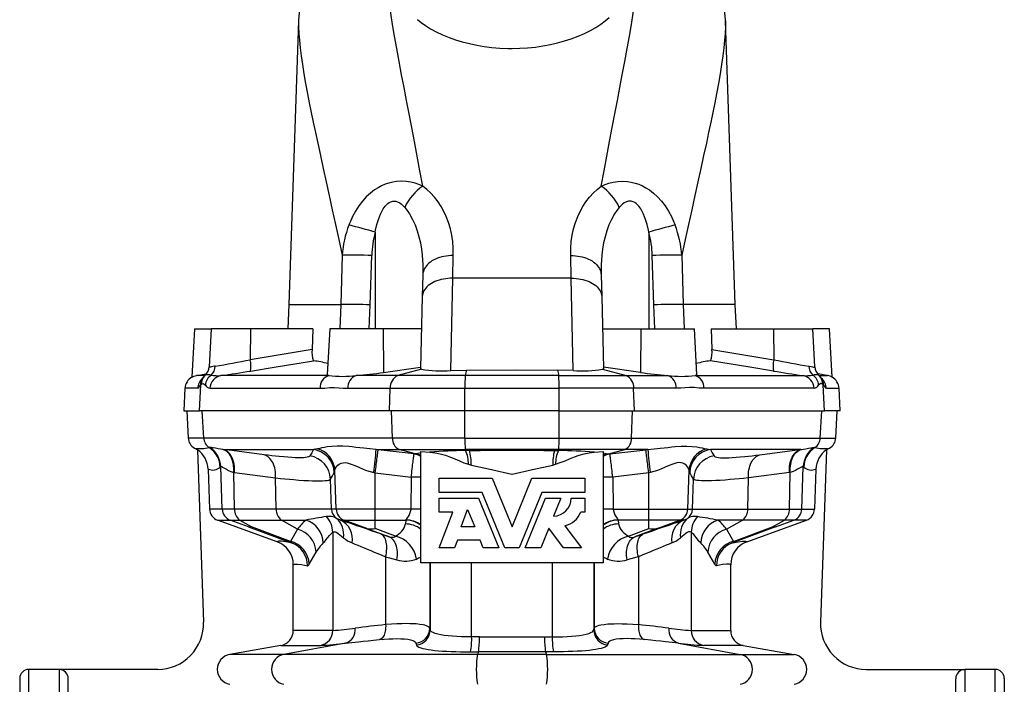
# Model space of a CAD drawing. Extents: x -31 to 1086, y -108 to 1537.
# Tile 3 of 6: x 12 to 336, y 868 to 1087. Entities that reach past the tile are written whole.
import ezdxf

# ---------------------------------------------------------------- set-up
doc = ezdxf.new("R2010")
doc.units = 0
doc.layers.get('0').update_dxf_attribs({"linetype": 'CONTINUOUS'})

msp = doc.modelspace()

# ---------------------------------------------------------------- linework, layer by layer
at = {"color": 7, "linetype": 'CONTINUOUS'}
for p, q in [((103.47, 1086.13), (100.21, 992.84)), ((247.16, 992.84), (243.9, 1086.13)), ((128.69, 1016.61), (128.69, 984.84)), ((218.69, 1016.61), (218.69, 984.84)), ((117.79, 1009.04), (117.31, 992.84)), ((127.04, 992.71), (127.52, 1008.96)), ((154.17, 1001.46), (154.36, 1008.93)), ((193.21, 1001.46), (193.02, 1008.93)), ((220.34, 992.71), (219.85, 1008.96)), ((229.58, 1009.04), (230.06, 992.84)), ((144.36, 1002.65), (144.17, 995.42)), ((153.51, 971.13), (154.17, 1001.46)), ((193.21, 1001.46), (154.17, 1001.46)), ((193.86, 971.13), (193.21, 1001.46)), ((203.01, 1002.65), (203.2, 995.42)), ((144.17, 995.42), (143.55, 971.85)), ((203.2, 995.42), (203.82, 971.85)), ((100.21, 992.84), (99.87, 984.84)), ((100.21, 992.84), (117.31, 992.84)), ((117.31, 992.84), (117, 984.84)), ((117.31, 992.84), (117.31, 992.84)), ((126.73, 984.84), (127.04, 992.71)), ((220.64, 984.84), (220.34, 992.71)), ((230.06, 992.84), (230.37, 984.84)), ((230.06, 992.84), (230.06, 992.84)), ((247.16, 992.84), (230.06, 992.84)), ((247.51, 984.84), (247.16, 992.84)), ((69.19, 984.84), (68.35, 968.95)), ((69.19, 984.84), (74.69, 984.84)), ((74.69, 984.84), (74.03, 972.3)), ((87.6, 984.84), (74.69, 984.84)), ((87.6, 984.84), (87.52, 974.69)), ((108.17, 984.84), (87.6, 984.84)), ((108.17, 984.84), (107.92, 978.01)), ((113.69, 984.84), (112.9, 969.84)), ((131.29, 984.84), (113.69, 984.84)), ((143.89, 984.84), (131.29, 984.84)), ((131.29, 984.84), (131.42, 970.48)), ((203.48, 984.84), (216.08, 984.84)), ((216.08, 984.84), (215.95, 970.48)), ((216.08, 984.84), (233.69, 984.84)), ((234.47, 969.84), (233.69, 984.84)), ((239.2, 984.84), (239.45, 978.01)), ((239.2, 984.84), (259.77, 984.84)), ((259.77, 984.84), (272.69, 984.84)), ((259.77, 984.84), (259.85, 974.69)), ((273.34, 972.3), (272.69, 984.84)), ((278.19, 984.84), (272.69, 984.84)), ((279.02, 968.95), (278.19, 984.84)), ((107.92, 978.01), (87.52, 974.69)), ((239.45, 978.01), (259.85, 974.69)), ((131.42, 970.48), (143.56, 972.25)), ((215.95, 970.48), (203.81, 972.25)), ((72.58, 969.47), (69.82, 969.47)), ((72.82, 969.68), (72.57, 969.44)), ((72.57, 969.44), (72.61, 969.47)), ((113.41, 969.47), (77.92, 969.47)), ((136.09, 969.47), (122.41, 969.47)), ((143.86, 971.55), (136.09, 969.47)), ((158.32, 969.47), (136.09, 969.47)), ((153.51, 971.13), (158.71, 971.26)), ((158.71, 971.26), (158.32, 969.47)), ((189.06, 969.47), (158.32, 969.47)), ((193.86, 971.13), (188.66, 971.26)), ((188.66, 971.26), (189.06, 969.47)), ((189.06, 969.47), (211.28, 969.47)), ((203.51, 971.55), (211.28, 969.47)), ((211.28, 969.47), (224.96, 969.47)), ((233.96, 969.47), (269.46, 969.47)), ((274.8, 969.44), (274.77, 969.47)), ((274.8, 969.47), (277.55, 969.47)), ((70.81, 957.84), (71.25, 966.43)), ((71.17, 966.31), (71.25, 966.43)), ((71.25, 966.43), (71.37, 966.56)), ((276.12, 966.43), (276.01, 966.56)), ((276.57, 957.84), (276.12, 966.43)), ((276.2, 966.31), (276.12, 966.43)), ((66.08, 965.27), (65.69, 957.84)), ((70.22, 965.27), (66.08, 965.27)), ((74.29, 965.27), (110.51, 965.27)), ((119.69, 965.27), (133.65, 965.27)), ((133.4, 957.84), (133.65, 965.27)), ((133.65, 965.27), (158.17, 965.27)), ((158.16, 957.84), (158.17, 965.27)), ((158.17, 965.27), (189.2, 965.27)), ((189.21, 957.84), (189.2, 965.27)), ((213.72, 965.27), (189.2, 965.27)), ((213.98, 957.84), (213.72, 965.27)), ((227.68, 965.27), (213.72, 965.27)), ((273.08, 965.27), (236.87, 965.27)), ((277.15, 965.27), (281.3, 965.27)), ((281.69, 957.84), (281.3, 965.27)), ((65.69, 957.84), (70.81, 957.84)), ((66.67, 957.84), (67.14, 948.91)), ((133.4, 957.84), (70.81, 957.84)), ((72.25, 948.91), (71.78, 957.84)), ((158.16, 957.84), (133.4, 957.84)), ((134.34, 948.91), (134.03, 957.84)), ((189.21, 957.84), (158.16, 957.84)), ((158.19, 948.91), (158.18, 957.84)), ((189.18, 948.91), (189.2, 957.84)), ((189.21, 957.84), (213.98, 957.84)), ((213.03, 948.91), (213.34, 957.84)), ((213.98, 957.84), (276.57, 957.84)), ((275.13, 948.91), (275.59, 957.84)), ((281.69, 957.84), (276.57, 957.84)), ((280.24, 948.91), (280.71, 957.84)), ((72.25, 948.91), (67.14, 948.91)), ((134.34, 948.91), (72.25, 948.91)), ((158.19, 948.91), (134.34, 948.91)), ((158.19, 948.91), (189.18, 948.91)), ((189.18, 948.91), (213.03, 948.91)), ((213.03, 948.91), (275.13, 948.91)), ((275.13, 948.91), (280.24, 948.91)), ((69.21, 945.61), (70.16, 945)), ((70.16, 945.07), (72.14, 888.37)), ((78.6, 945.18), (78.47, 945.19)), ((78.6, 945.18), (108.35, 945.18)), ((109.71, 945.38), (108.35, 945.18)), ((128.95, 945.18), (136.51, 945.18)), ((129.66, 945.09), (128.95, 945.18)), ((141.44, 943.67), (129.66, 945.09)), ((136.51, 945.18), (158.32, 945.18)), ((141.86, 943.75), (136.51, 945.18)), ((141.86, 943.75), (141.44, 943.67)), ((143.69, 944.54), (146.67, 944.29)), ((143.69, 907.84), (143.69, 944.54)), ((189.05, 945.18), (158.32, 945.18)), ((158.41, 944.8), (158.32, 945.18)), ((159.7, 944.82), (158.41, 944.8)), ((187.67, 944.82), (188.97, 944.8)), ((188.97, 944.8), (189.05, 945.18)), ((210.86, 945.18), (189.05, 945.18)), ((200.7, 944.29), (203.69, 944.54)), ((203.69, 944.54), (203.69, 907.84)), ((205.52, 943.75), (210.86, 945.18)), ((205.52, 943.75), (205.93, 943.67)), ((205.93, 943.67), (217.72, 945.09)), ((218.42, 945.18), (210.86, 945.18)), ((217.72, 945.09), (218.42, 945.18)), ((237.67, 945.38), (239.03, 945.18)), ((268.77, 945.18), (239.03, 945.18)), ((268.77, 945.18), (268.91, 945.19)), ((277.21, 945.07), (275.23, 888.37)), ((278.16, 945.61), (277.21, 945)), ((159.37, 940.28), (160.31, 940.03)), ((187.07, 940.03), (188, 940.28)), ((73.7, 938.7), (74.16, 925.54)), ((78.33, 925.54), (77.84, 939.5)), ((82.11, 937.62), (82.39, 937.58)), ((82.38, 925.54), (82.11, 937.62)), ((82.39, 937.58), (95.89, 935.79)), ((115.83, 925.54), (115.39, 938.2)), ((128.25, 937.58), (128.69, 937.49)), ((128.69, 937.49), (140.52, 936.07)), ((128.69, 925.54), (128.69, 937.49)), ((218.69, 937.49), (206.85, 936.07)), ((219.13, 937.58), (218.69, 937.49)), ((218.69, 925.54), (218.69, 937.49)), ((231.54, 925.54), (231.98, 938.2)), ((264.99, 937.58), (251.48, 935.79)), ((265.27, 937.62), (264.99, 937.58)), ((265, 925.54), (265.27, 937.62)), ((269.04, 925.54), (269.53, 939.5)), ((273.67, 938.7), (273.21, 925.54)), ((96.12, 925.54), (95.89, 935.79)), ((114.32, 925.54), (113.97, 935.42)), ((140.52, 936.07), (140.37, 925.54)), ((149.69, 935.7), (167.17, 935.7)), ((149.69, 930.96), (149.69, 935.7)), ((167.17, 935.7), (173.69, 919.7)), ((173.69, 919.7), (180.2, 935.7)), ((180.2, 935.7), (197.69, 935.7)), ((197.69, 935.7), (197.69, 930.96)), ((206.85, 936.07), (207, 925.54)), ((233.06, 925.54), (233.4, 935.42)), ((251.25, 925.54), (251.48, 935.79)), ((163.92, 930.96), (149.69, 930.96)), ((171.3, 912.84), (163.92, 930.96)), ((183.45, 930.96), (176.08, 912.84)), ((197.69, 930.96), (183.45, 930.96)), ((149.69, 924.56), (149.69, 929.13)), ((149.69, 929.13), (162.69, 929.13)), ((162.69, 929.13), (169.32, 912.84)), ((178.05, 912.84), (184.68, 929.13)), ((184.68, 929.13), (189.8, 929.13)), ((189.8, 929.13), (187.39, 923.19)), ((193.12, 929.13), (197.69, 929.13)), ((197.69, 929.13), (197.69, 924.56)), ((78.33, 925.54), (74.16, 925.54)), ((82.38, 925.54), (78.33, 925.54)), ((96.12, 925.54), (82.38, 925.54)), ((114.32, 925.54), (96.12, 925.54)), ((115.83, 925.54), (114.32, 925.54)), ((128.69, 925.54), (115.83, 925.54)), ((140.37, 925.54), (128.69, 925.54)), ((128.69, 921.92), (128.69, 925.54)), ((149.69, 912.84), (154.18, 924.56)), ((154.18, 924.56), (149.69, 924.56)), ((156.91, 919.7), (159.09, 925.39)), ((159.09, 925.39), (161.41, 919.7)), ((197.69, 924.56), (196.32, 924.56)), ((207, 925.54), (218.69, 925.54)), ((218.69, 925.54), (231.54, 925.54)), ((218.69, 921.92), (218.69, 925.54)), ((231.54, 925.54), (233.06, 925.54)), ((233.06, 925.54), (251.25, 925.54)), ((251.25, 925.54), (265, 925.54)), ((265, 925.54), (269.04, 925.54)), ((269.04, 925.54), (273.21, 925.54)), ((96.45, 914.78), (76.79, 921.92)), ((76.79, 921.92), (80.96, 921.92)), ((80.96, 921.92), (84.07, 921.92)), ((86.95, 919.73), (80.96, 921.92)), ((84.07, 921.92), (97.81, 921.92)), ((87.93, 919.73), (84.07, 921.92)), ((97.81, 921.92), (105.87, 921.92)), ((103.08, 918.94), (97.81, 921.92)), ((117.25, 921.92), (118.46, 921.92)), ((118.46, 921.92), (128.69, 921.92)), ((125.95, 919.19), (118.46, 921.92)), ((128.69, 921.92), (138.78, 921.92)), ((128.69, 919.19), (128.69, 921.92)), ((138.78, 921.92), (138.63, 920.68)), ((218.69, 921.92), (208.59, 921.92)), ((208.59, 921.92), (208.74, 920.68)), ((228.92, 921.92), (218.69, 921.92)), ((218.69, 919.19), (218.69, 921.92)), ((221.42, 919.19), (228.92, 921.92)), ((230.12, 921.92), (228.92, 921.92)), ((249.56, 921.92), (241.5, 921.92)), ((244.29, 918.94), (249.56, 921.92)), ((263.31, 921.92), (249.56, 921.92)), ((250.93, 914.78), (270.58, 921.92)), ((259.45, 919.73), (263.31, 921.92)), ((260.42, 919.73), (266.42, 921.92)), ((266.42, 921.92), (263.31, 921.92)), ((270.58, 921.92), (266.42, 921.92)), ((86.95, 919.73), (101.17, 914.43)), ((100.77, 914.94), (87.93, 919.73)), ((103.08, 918.94), (100.77, 914.94)), ((114.72, 917.92), (114.72, 885.64)), ((125.95, 919.19), (133.25, 916.39)), ((135.35, 916.63), (128.69, 919.19)), ((161.41, 919.7), (156.91, 919.7)), ((185.78, 919.25), (183.17, 912.84)), ((190.61, 912.84), (185.78, 919.25)), ((191.09, 920.09), (196.54, 912.84)), ((212.03, 916.63), (218.69, 919.19)), ((221.42, 919.19), (214.13, 916.39)), ((232.65, 917.92), (232.65, 885.64)), ((244.29, 918.94), (246.6, 914.94)), ((260.42, 919.73), (246.2, 914.43)), ((246.6, 914.94), (259.45, 919.73)), ((155.73, 915.36), (154.77, 912.84)), ((163.18, 915.36), (155.73, 915.36)), ((164.2, 912.84), (163.18, 915.36)), ((106.95, 907.43), (109.23, 911.42)), ((154.77, 912.84), (149.69, 912.84)), ((169.32, 912.84), (164.2, 912.84)), ((176.08, 912.84), (171.3, 912.84)), ((183.17, 912.84), (178.05, 912.84)), ((196.54, 912.84), (190.61, 912.84)), ((240.43, 907.43), (238.14, 911.42)), ((101.71, 885.64), (101.71, 907.26)), ((132.1, 909.84), (132.1, 887.55)), ((173.69, 907.84), (143.69, 907.84)), ((146.62, 907.84), (146.62, 886.38)), ((146.79, 907.84), (146.79, 885.8)), ((160.39, 883.52), (160.39, 907.84)), ((203.69, 907.84), (173.69, 907.84)), ((186.98, 883.52), (186.98, 907.84)), ((200.58, 907.84), (200.58, 885.8)), ((200.75, 907.84), (200.75, 886.38)), ((215.28, 909.84), (215.28, 887.55)), ((245.66, 885.64), (245.66, 907.26)), ((114.72, 885.64), (101.71, 885.64)), ((146.79, 885.8), (146.62, 886.38)), ((200.58, 885.8), (200.75, 886.38)), ((232.65, 885.64), (245.66, 885.64)), ((118.95, 881.45), (98.62, 877.77)), ((142.07, 881.46), (142.21, 880.88)), ((162.96, 883.53), (160.39, 883.52)), ((162.96, 883.53), (184.42, 883.53)), ((184.42, 883.53), (186.98, 883.52)), ((205.3, 881.46), (205.16, 880.88)), ((228.43, 881.45), (248.75, 877.77)), ((97.58, 880.72), (80.85, 877.77)), ((97.58, 880.72), (110.67, 880.72)), ((160.03, 878.6), (162.65, 878.6)), ((162.65, 878.6), (162.3, 877.77)), ((184.72, 878.6), (162.65, 878.6)), ((184.72, 878.6), (185.08, 877.77)), ((187.34, 878.6), (184.72, 878.6)), ((249.79, 880.72), (236.7, 880.72)), ((249.79, 880.72), (266.53, 877.77)), ((98.62, 877.77), (80.85, 877.77)), ((162.3, 877.77), (98.62, 877.77)), ((185.08, 877.77), (162.3, 877.77)), ((185.08, 877.77), (248.75, 877.77)), ((248.75, 877.77), (266.53, 877.77)), ((24.69, 872.84), (14.69, 872.84)), ((14.69, 674.34), (14.69, 872.84)), ((24.69, 872.84), (24.69, 872.75)), ((57.15, 872.84), (24.69, 872.84)), ((24.69, 872.75), (24.69, 674.34)), ((290.22, 872.84), (322.69, 872.84)), ((332.69, 872.84), (322.69, 872.84)), ((322.69, 872.84), (322.69, 872.75)), ((322.69, 872.75), (322.69, 674.34)), ((332.69, 674.34), (332.69, 872.84)), ((11.69, 869.84), (11.69, 475.84)), ((27.69, 496.84), (27.69, 869.75)), ((319.69, 496.84), (319.69, 869.75)), ((335.69, 869.84), (335.69, 475.84))]:
    msp.add_line(p, q, dxfattribs=at)
for points in [[(144.33, 1031.76), (143.39, 1036.76), (142.47, 1041.65), (141.56, 1046.4), (140.68, 1051.03), (139.81, 1055.57), (138.97, 1059.97), (138.16, 1064.24), (137.38, 1068.37), (136.56, 1072.79), (135.79, 1077.03), (135.07, 1081.09), (134.41, 1084.97), (133.8, 1088.7), (133.25, 1092.24), (132.77, 1095.58), (132.36, 1098.73)], [(203.04, 1031.76), (203.98, 1036.76), (204.91, 1041.65), (205.81, 1046.4), (206.7, 1051.03), (207.57, 1055.57), (208.41, 1059.97), (209.22, 1064.24), (209.99, 1068.37), (210.81, 1072.79), (211.58, 1077.03), (212.3, 1081.09), (212.96, 1084.97), (213.57, 1088.7), (214.12, 1092.24), (214.6, 1095.58), (215.01, 1098.73)], [(103.47, 1086.13), (103.45, 1085.13), (103.46, 1084.08), (103.54, 1082.01), (103.71, 1079.74), (103.96, 1077.29), (104.3, 1074.63), (104.71, 1071.79), (105.2, 1068.76), (105.76, 1065.54), (106.39, 1062.14), (106.98, 1059.14), (107.61, 1056.02), (108.28, 1052.77), (108.99, 1049.39), (109.74, 1045.89), (110.62, 1041.83), (111.54, 1037.61), (112.5, 1033.24), (113.5, 1028.72), (114.54, 1024.02), (115.6, 1019.17), (116.69, 1014.17), (117.79, 1009.04)], [(142.55, 1086.58), (143.8, 1085.57), (145.18, 1084.59), (146.89, 1083.54), (148.77, 1082.52), (150.8, 1081.56), (152.97, 1080.68), (155.09, 1079.93), (157.32, 1079.25), (159.65, 1078.65), (162.06, 1078.13), (164.55, 1077.71), (167.1, 1077.39), (169.7, 1077.17), (172.31, 1077.06), (173.69, 1077.05), (176.27, 1077.1), (178.84, 1077.26), (181.37, 1077.52), (183.86, 1077.87), (186.32, 1078.34), (188.71, 1078.89), (191.01, 1079.53), (193.2, 1080.24), (195.42, 1081.08), (197.52, 1082), (199.47, 1082.98), (201.27, 1084), (202.89, 1085.07), (204.33, 1086.17), (205.61, 1087.29)], [(243.9, 1086.13), (243.92, 1085.13), (243.91, 1084.08), (243.83, 1082.01), (243.66, 1079.74), (243.41, 1077.29), (243.08, 1074.63), (242.66, 1071.79), (242.17, 1068.76), (241.61, 1065.54), (240.98, 1062.14), (240.4, 1059.14), (239.77, 1056.02), (239.1, 1052.77), (238.39, 1049.39), (237.64, 1045.89), (236.75, 1041.83), (235.83, 1037.61), (234.87, 1033.24), (233.87, 1028.72), (232.84, 1024.02), (231.77, 1019.17), (230.69, 1014.17), (229.58, 1009.04)], [(144.33, 1031.76), (143.08, 1032.31), (141.77, 1032.76), (140.42, 1033.1), (138.87, 1033.34), (137.28, 1033.41), (135.69, 1033.32), (134.43, 1033.12), (133.19, 1032.8), (131.97, 1032.39), (130.77, 1031.86), (129.6, 1031.23), (128.49, 1030.52), (127.07, 1029.42), (125.75, 1028.2), (124.54, 1026.87), (123.31, 1025.26), (122.21, 1023.56), (121.23, 1021.78), (120.39, 1019.94), (120.01, 1018.99)], [(154.36, 1008.93), (154.36, 1009.25), (154.33, 1011.41), (154.17, 1013.55), (153.87, 1015.67), (153.42, 1017.75), (152.82, 1019.8), (152.07, 1021.8), (151.3, 1023.44), (150.4, 1025.05), (149.37, 1026.61), (148.2, 1028.11), (146.89, 1029.53), (145.67, 1030.68), (144.33, 1031.76)], [(193.02, 1008.93), (193.01, 1009.25), (193.04, 1011.41), (193.2, 1013.55), (193.5, 1015.67), (193.95, 1017.75), (194.55, 1019.8), (195.31, 1021.8), (196.08, 1023.44), (196.98, 1025.05), (198.01, 1026.61), (199.17, 1028.11), (200.48, 1029.53), (201.71, 1030.68), (203.04, 1031.76)], [(203.04, 1031.76), (204.3, 1032.31), (205.6, 1032.76), (206.96, 1033.1), (208.51, 1033.34), (210.09, 1033.41), (211.68, 1033.32), (212.94, 1033.12), (214.19, 1032.8), (215.4, 1032.39), (216.61, 1031.86), (217.77, 1031.23), (218.88, 1030.52), (220.3, 1029.42), (221.62, 1028.2), (222.83, 1026.87), (224.06, 1025.26), (225.16, 1023.56), (226.14, 1021.78), (226.99, 1019.94), (227.37, 1018.99)], [(128.69, 1016.61), (128.82, 1017.33), (129.22, 1019.1), (129.73, 1020.83), (130.38, 1022.52), (130.82, 1023.44), (131.33, 1024.32), (131.92, 1025.14), (132.34, 1025.6), (132.8, 1026.02), (133.31, 1026.37), (133.85, 1026.64), (134.43, 1026.79), (134.81, 1026.83), (135.41, 1026.78), (135.98, 1026.63), (136.75, 1026.25), (137.34, 1025.82), (137.88, 1025.32), (138.37, 1024.78)], [(138.37, 1024.78), (139.2, 1023.73), (139.94, 1022.62), (140.94, 1020.85), (141.78, 1019.02), (142.5, 1017.09), (143.08, 1015.12), (143.54, 1013.11), (143.89, 1011.08), (144.14, 1009.02), (144.35, 1005.85), (144.36, 1002.65)], [(209, 1024.78), (208.17, 1023.73), (207.43, 1022.62), (206.43, 1020.85), (205.59, 1019.02), (204.88, 1017.09), (204.3, 1015.12), (203.84, 1013.11), (203.48, 1011.08), (203.23, 1009.02), (203.02, 1005.85), (203.01, 1002.65)], [(218.69, 1016.61), (218.55, 1017.33), (218.15, 1019.1), (217.64, 1020.83), (216.99, 1022.52), (216.55, 1023.44), (216.04, 1024.32), (215.45, 1025.14), (215.03, 1025.6), (214.57, 1026.02), (214.07, 1026.37), (213.52, 1026.64), (212.94, 1026.79), (212.56, 1026.83), (211.97, 1026.78), (211.39, 1026.63), (210.63, 1026.25), (210.03, 1025.82), (209.49, 1025.32), (209, 1024.78)], [(154.36, 1008.93), (153.58, 1008.92), (152.81, 1008.87), (152.05, 1008.78), (151.3, 1008.66), (150.57, 1008.5), (149.86, 1008.3), (149.18, 1008.06), (148.54, 1007.79), (147.92, 1007.49), (147.35, 1007.16), (146.82, 1006.8), (146.33, 1006.41), (145.89, 1005.99), (145.5, 1005.56), (145.17, 1005.11), (144.89, 1004.64), (144.67, 1004.15), (144.51, 1003.66), (144.4, 1003.16), (144.36, 1002.65)], [(193.02, 1008.93), (193.79, 1008.92), (194.56, 1008.87), (195.33, 1008.78), (196.07, 1008.66), (196.8, 1008.5), (197.51, 1008.3), (198.19, 1008.06), (198.84, 1007.79), (199.45, 1007.49), (200.03, 1007.16), (200.56, 1006.8), (201.04, 1006.41), (201.48, 1005.99), (201.87, 1005.56), (202.2, 1005.11), (202.48, 1004.64), (202.7, 1004.15), (202.87, 1003.66), (202.97, 1003.16), (203.01, 1002.65)], [(154.17, 1001.46), (153.39, 1001.46), (152.62, 1001.41), (151.86, 1001.33), (151.11, 1001.21), (150.38, 1001.05), (149.67, 1000.86), (148.99, 1000.63), (148.34, 1000.38), (147.73, 1000.08), (147.16, 999.76), (146.62, 999.42), (146.14, 999.04), (145.7, 998.64), (145.31, 998.23), (144.98, 997.79), (144.7, 997.34), (144.48, 996.87), (144.32, 996.39), (144.21, 995.91), (144.17, 995.42)], [(193.21, 1001.46), (193.98, 1001.46), (194.75, 1001.41), (195.52, 1001.33), (196.26, 1001.21), (196.99, 1001.05), (197.7, 1000.86), (198.38, 1000.63), (199.03, 1000.38), (199.64, 1000.08), (200.22, 999.76), (200.75, 999.42), (201.24, 999.04), (201.67, 998.64), (202.06, 998.23), (202.39, 997.79), (202.67, 997.34), (202.89, 996.87), (203.06, 996.39), (203.16, 995.91), (203.2, 995.42)], [(75.97, 972.57), (75.81, 972.55), (75.27, 972.44), (74.83, 972.33), (74.47, 972.24), (74.21, 972.21), (74.09, 972.22), (74.03, 972.27), (74.04, 972.3)], [(87.64, 970.96), (95.47, 972.24), (108.39, 974.34)], [(259.73, 970.96), (251.9, 972.24), (238.99, 974.34)], [(271.4, 972.57), (271.56, 972.55), (272.1, 972.44), (272.55, 972.33), (272.91, 972.24), (273.16, 972.21), (273.28, 972.22), (273.34, 972.27), (273.34, 972.3)], [(68.35, 968.95), (68.35, 968.95), (68.4, 968.97), (68.52, 969.04), (68.73, 969.14), (69.02, 969.25), (69.38, 969.37), (69.82, 969.47)], [(69.82, 969.47), (70.71, 969.62), (71.78, 969.8), (72.94, 970), (73.15, 970.04)], [(72.21, 969.03), (72.06, 968.83), (71.9, 968.6)], [(72.6, 969.48), (72.39, 969.26), (72.11, 968.91)], [(112.91, 969.84), (112.93, 969.73), (113.07, 969.6), (113.41, 969.47)], [(143.55, 971.85), (143.63, 971.69), (143.86, 971.55)], [(158.71, 971.26), (175.24, 971.31), (188.66, 971.26)], [(203.82, 971.85), (203.75, 971.69), (203.51, 971.55)], [(234.46, 969.84), (234.44, 969.73), (234.3, 969.6), (233.96, 969.47)], [(277.55, 969.47), (276.67, 969.62), (275.59, 969.8), (274.43, 970), (274.22, 970.04)], [(274.79, 969.44), (274.7, 969.54), (274.55, 969.68)], [(279.02, 968.95), (279.02, 968.95), (278.98, 968.97), (278.85, 969.04), (278.64, 969.14), (278.35, 969.25), (277.99, 969.37), (277.55, 969.47)], [(71.37, 966.56), (71.44, 966.63), (71.75, 966.8), (72.07, 966.81), (72.42, 966.65), (72.78, 966.31)], [(71.87, 968.55), (71.89, 968.59), (71.9, 968.6)], [(110.51, 965.27), (111.31, 965.3), (112.13, 965.36), (113.77, 965.51), (115.23, 965.55), (116.69, 965.47), (118.18, 965.34), (119.69, 965.27)], [(236.87, 965.27), (236.06, 965.3), (235.25, 965.36), (233.6, 965.51), (232.15, 965.55), (230.68, 965.47), (229.19, 965.34), (227.68, 965.27)], [(276.01, 966.56), (275.93, 966.63), (275.62, 966.8), (275.3, 966.81), (274.95, 966.65), (274.59, 966.31)], [(275.51, 968.55), (275.48, 968.59), (275.47, 968.6)], [(128.95, 945.18), (126.89, 945.34), (124.89, 945.56), (123.61, 945.71), (122.35, 945.85), (121.13, 945.99), (119.94, 946.1), (117.97, 946.23), (116.11, 946.25), (114.41, 946.16), (112.84, 945.98), (111.98, 945.84), (111.16, 945.69), (110.4, 945.53), (109.71, 945.38)], [(218.42, 945.18), (220.49, 945.34), (222.48, 945.56), (223.77, 945.71), (225.02, 945.85), (226.24, 945.99), (227.43, 946.1), (229.4, 946.23), (231.26, 946.25), (232.96, 946.16), (234.53, 945.98), (235.4, 945.84), (236.21, 945.69), (236.97, 945.53), (237.67, 945.38)], [(74.34, 945.82), (74.21, 945.79), (74.04, 945.77)], [(78.47, 945.19), (77.72, 945.29), (77.04, 945.41), (76.12, 945.6), (75.37, 945.75), (74.76, 945.83), (74.34, 945.82)], [(82.11, 937.62), (82.13, 938.31), (82.12, 938.98), (82.07, 939.65), (81.99, 940.29), (81.86, 940.92), (81.7, 941.52), (81.51, 942.09), (81.28, 942.62), (81.01, 943.11), (80.72, 943.56), (80.4, 943.96), (80.05, 944.32), (79.69, 944.62), (79.3, 944.87), (78.89, 945.06), (78.47, 945.19)], [(92.08, 943.39), (79.81, 945.01), (78.6, 945.18)], [(82.39, 937.58), (82.41, 938.27), (82.39, 938.96), (82.33, 939.63), (82.24, 940.28), (82.11, 940.92), (81.94, 941.52), (81.73, 942.09), (81.49, 942.63), (81.22, 943.12), (80.91, 943.57), (80.58, 943.98), (80.23, 944.33), (79.85, 944.63), (79.45, 944.87), (79.03, 945.05), (78.6, 945.18)], [(107.21, 943.02), (107.04, 942.85), (106.75, 942.72), (106.33, 942.6), (105.78, 942.51), (105.09, 942.45), (104.28, 942.42), (103.38, 942.42), (102.36, 942.44), (101.23, 942.49), (99.95, 942.58), (98.57, 942.69), (97.08, 942.83), (95.91, 942.95), (94.69, 943.08), (93.41, 943.23), (92.08, 943.39)], [(95.89, 935.79), (95.91, 936.48), (95.88, 937.16), (95.82, 937.83), (95.72, 938.48), (95.59, 939.11), (95.41, 939.72), (95.2, 940.29), (94.96, 940.82), (94.69, 941.32), (94.38, 941.77), (94.05, 942.17), (93.7, 942.53), (93.32, 942.83), (92.92, 943.07), (92.51, 943.26), (92.08, 943.39)], [(108.35, 945.18), (107.8, 944.08), (107.21, 943.02)], [(128.69, 937.49), (128.77, 938.19), (128.86, 938.88), (128.94, 939.56), (129.03, 940.22), (129.11, 940.85), (129.18, 941.46), (129.25, 942.04), (129.32, 942.57), (129.39, 943.07), (129.44, 943.52), (129.5, 943.92), (129.54, 944.27), (129.58, 944.56), (129.61, 944.8), (129.64, 944.98), (129.66, 945.09)], [(140.52, 936.07), (140.6, 936.76), (140.69, 937.45), (140.77, 938.13), (140.84, 938.79), (140.92, 939.42), (140.99, 940.03), (141.06, 940.6), (141.12, 941.14), (141.18, 941.63), (141.24, 942.08), (141.29, 942.48), (141.33, 942.83), (141.37, 943.13), (141.4, 943.37), (141.42, 943.55), (141.44, 943.67)], [(143.69, 944.01), (142.7, 943.88), (141.86, 943.75)], [(146.67, 944.29), (148.38, 944.08), (150.06, 943.73), (151.75, 943.24), (153.41, 942.65), (154.9, 942.06), (156.38, 941.43), (157.86, 940.81), (159.37, 940.28)], [(159.7, 944.82), (163.19, 944.85), (166.68, 944.88), (170.18, 944.89), (173.69, 944.89), (177.18, 944.89), (180.68, 944.88), (184.18, 944.85), (187.67, 944.82)], [(188, 940.28), (189.58, 940.83), (191.13, 941.46), (192.66, 942.12), (194.21, 942.75), (195.79, 943.29), (197.41, 943.75), (199.04, 944.09), (200.7, 944.29)], [(203.69, 944.01), (204.67, 943.88), (205.52, 943.75)], [(206.85, 936.07), (206.77, 936.76), (206.69, 937.45), (206.61, 938.13), (206.53, 938.79), (206.45, 939.42), (206.38, 940.03), (206.31, 940.6), (206.25, 941.14), (206.19, 941.63), (206.13, 942.08), (206.08, 942.48), (206.04, 942.83), (206, 943.13), (205.97, 943.37), (205.95, 943.55), (205.93, 943.67)], [(218.69, 937.49), (218.6, 938.19), (218.51, 938.88), (218.43, 939.56), (218.35, 940.22), (218.27, 940.85), (218.19, 941.46), (218.12, 942.04), (218.05, 942.57), (217.99, 943.07), (217.93, 943.52), (217.88, 943.92), (217.83, 944.27), (217.79, 944.56), (217.76, 944.8), (217.74, 944.98), (217.72, 945.09)], [(239.03, 945.18), (239.57, 944.08), (240.17, 943.02)], [(240.17, 943.02), (240.34, 942.85), (240.63, 942.72), (241.04, 942.6), (241.6, 942.51), (242.28, 942.45), (243.09, 942.42), (244, 942.42), (245.02, 942.44), (246.14, 942.49), (247.42, 942.58), (248.8, 942.69), (250.29, 942.83), (251.46, 942.95), (252.68, 943.08), (253.96, 943.23), (255.29, 943.39)], [(251.48, 935.79), (251.47, 936.48), (251.49, 937.16), (251.55, 937.83), (251.65, 938.48), (251.79, 939.11), (251.96, 939.72), (252.17, 940.29), (252.41, 940.82), (252.69, 941.32), (252.99, 941.77), (253.32, 942.17), (253.68, 942.53), (254.06, 942.83), (254.45, 943.07), (254.87, 943.26), (255.29, 943.39)], [(255.29, 943.39), (267.56, 945.01), (268.77, 945.18)], [(264.99, 937.58), (264.96, 938.27), (264.98, 938.96), (265.04, 939.63), (265.13, 940.28), (265.27, 940.92), (265.44, 941.52), (265.64, 942.09), (265.88, 942.63), (266.16, 943.12), (266.46, 943.57), (266.79, 943.98), (267.15, 944.33), (267.53, 944.63), (267.93, 944.87), (268.34, 945.05), (268.77, 945.18)], [(265.27, 937.62), (265.24, 938.31), (265.25, 938.98), (265.3, 939.65), (265.39, 940.29), (265.51, 940.92), (265.67, 941.52), (265.87, 942.09), (266.1, 942.62), (266.36, 943.11), (266.65, 943.56), (266.97, 943.96), (267.32, 944.32), (267.69, 944.62), (268.08, 944.87), (268.48, 945.06), (268.91, 945.19)], [(268.91, 945.19), (269.66, 945.29), (270.33, 945.41), (271.25, 945.6), (272, 945.75), (272.61, 945.83), (273.04, 945.82)], [(273.04, 945.82), (273.16, 945.79), (273.33, 945.77)], [(115.39, 938.2), (115.54, 938.77), (115.86, 939.39), (116.35, 939.98), (116.84, 940.36), (117.44, 940.65), (118.15, 940.8), (118.76, 940.82), (119.42, 940.73), (120.12, 940.57), (120.77, 940.36), (122.02, 939.87), (123.32, 939.3), (124.68, 938.71), (125.83, 938.27), (127.02, 937.88), (128.25, 937.58)], [(160.31, 940.03), (166.97, 938.57), (173.61, 937.03), (173.69, 937.01)], [(173.69, 937.01), (173.76, 937.03), (180.4, 938.57), (187.07, 940.03)], [(231.98, 938.2), (231.83, 938.77), (231.52, 939.39), (231.02, 939.98), (230.53, 940.36), (229.93, 940.65), (229.23, 940.8), (228.62, 940.82), (227.96, 940.73), (227.26, 940.57), (226.6, 940.36), (225.35, 939.87), (224.05, 939.3), (222.69, 938.71), (221.54, 938.27), (220.35, 937.88), (219.13, 937.58)], [(77.7, 939.34), (77.78, 939.43), (77.84, 939.5)], [(77.84, 939.5), (77.86, 939.52), (77.97, 939.56), (78.15, 939.51), (78.41, 939.39), (78.61, 939.28), (79.1, 938.99), (79.7, 938.64), (80.4, 938.27), (81.2, 937.91), (82.11, 937.62)], [(113.97, 935.42), (114.59, 936.44), (115.2, 937.58)], [(115.2, 937.58), (115.3, 937.83), (115.39, 938.2)], [(232.17, 937.58), (232.07, 937.83), (231.98, 938.2)], [(233.4, 935.42), (232.78, 936.44), (232.17, 937.58)], [(269.53, 939.5), (269.51, 939.52), (269.4, 939.56), (269.22, 939.51), (268.96, 939.39), (268.77, 939.28), (268.27, 938.99), (267.67, 938.64), (266.98, 938.27), (266.17, 937.91), (265.27, 937.62)], [(269.68, 939.34), (269.59, 939.43), (269.53, 939.5)], [(95.89, 935.79), (97.47, 935.63), (98.98, 935.48), (100.45, 935.35), (101.85, 935.23), (103.57, 935.09), (105.18, 934.98), (106.67, 934.9), (108.06, 934.85), (109.32, 934.82), (110.44, 934.82), (111.38, 934.85), (112.19, 934.91), (112.85, 934.99), (113.38, 935.11), (113.75, 935.25), (113.97, 935.42)], [(251.48, 935.79), (249.91, 935.63), (248.39, 935.48), (246.93, 935.35), (245.52, 935.23), (243.8, 935.09), (242.19, 934.98), (240.71, 934.9), (239.31, 934.85), (238.05, 934.82), (236.93, 934.82), (235.99, 934.85), (235.19, 934.91), (234.52, 934.99), (234, 935.11), (233.62, 935.25), (233.4, 935.42)], [(140.37, 925.54), (140.3, 924.97), (140.1, 924.3), (139.82, 923.7), (139.82, 923.69), (139.5, 923.15), (139.19, 922.68), (139, 922.37), (138.85, 922.1), (138.8, 921.98)], [(207, 925.54), (207.07, 924.97), (207.27, 924.3), (207.55, 923.7), (207.56, 923.69), (207.87, 923.15), (208.18, 922.68), (208.38, 922.37), (208.52, 922.1), (208.57, 921.98)], [(117.25, 921.92), (116.53, 922.18), (115.89, 922.49)], [(130.47, 917.36), (129.07, 917.85), (127.71, 918.33), (126.39, 918.79), (125.1, 919.24), (123.85, 919.67), (122.64, 920.08), (121.48, 920.49), (120.35, 920.87), (119.27, 921.24), (118.24, 921.59), (117.25, 921.92)], [(138.8, 921.98), (138.79, 921.95), (138.78, 921.92)], [(208.57, 921.98), (208.58, 921.95), (208.59, 921.92)], [(216.9, 917.36), (218.3, 917.85), (219.66, 918.33), (220.98, 918.79), (222.27, 919.24), (223.52, 919.67), (224.73, 920.08), (225.9, 920.49), (227.02, 920.87), (228.1, 921.24), (229.13, 921.59), (230.12, 921.92)], [(230.12, 921.92), (230.84, 922.18), (231.48, 922.49)], [(111.58, 914.4), (112.07, 914.93), (112.58, 915.54), (113.09, 916.2), (113.62, 916.85), (114.16, 917.44), (114.72, 917.92)], [(114.72, 917.92), (114.99, 918.07), (115.3, 918.12), (115.65, 918.04), (116.05, 917.84), (116.53, 917.51), (117.04, 917.09), (117.6, 916.62), (118.2, 916.12)], [(133.25, 916.39), (132.36, 916.7), (131.43, 917.02), (130.47, 917.36)], [(132.1, 909.84), (132.24, 910.5), (132.36, 911.15), (132.43, 911.79), (132.48, 912.42), (132.49, 913.03), (132.47, 913.61), (132.41, 914.17), (132.31, 914.69), (132.19, 915.18), (132.03, 915.64), (131.84, 916.04), (131.62, 916.41), (131.37, 916.72), (131.09, 916.99), (130.79, 917.2), (130.47, 917.36)], [(214.13, 916.39), (215.02, 916.7), (215.94, 917.02), (216.9, 917.36)], [(215.28, 909.84), (215.13, 910.5), (215.02, 911.15), (214.94, 911.79), (214.89, 912.42), (214.88, 913.03), (214.91, 913.61), (214.97, 914.17), (215.06, 914.69), (215.19, 915.18), (215.35, 915.64), (215.54, 916.04), (215.76, 916.41), (216.01, 916.72), (216.28, 916.99), (216.58, 917.2), (216.9, 917.36)], [(232.65, 917.92), (232.39, 918.07), (232.08, 918.12), (231.72, 918.04), (231.32, 917.84), (230.84, 917.51), (230.33, 917.09), (229.77, 916.62), (229.17, 916.12)], [(235.8, 914.4), (235.43, 914.79), (235.05, 915.23), (234.28, 916.2), (233.49, 917.15), (233.07, 917.57), (232.65, 917.92)], [(101.17, 914.43), (99.23, 914.79), (97.8, 914.97), (96.87, 914.97), (96.45, 914.78)], [(100.77, 914.94), (100.98, 914.61), (101.17, 914.43)], [(121.08, 914.4), (121.99, 914.04), (122.94, 913.65), (123.94, 913.24), (124.99, 912.81), (126.08, 912.36), (127.2, 911.89), (128.37, 911.41), (129.58, 910.9), (130.82, 910.38), (132.1, 909.84)], [(135.35, 916.63), (135.06, 916.36), (134.86, 916.26), (134.61, 916.19), (134.25, 916.18), (133.81, 916.23), (133.25, 916.39)], [(135.8, 908.87), (135.92, 909.56), (135.99, 910.24), (136.01, 910.91), (136, 911.56), (135.94, 912.19), (135.84, 912.8), (135.7, 913.37), (135.51, 913.91), (135.29, 914.41), (135.03, 914.87), (134.73, 915.28), (134.41, 915.64), (134.05, 915.95), (133.66, 916.2), (133.25, 916.39)], [(211.57, 908.87), (211.46, 909.56), (211.39, 910.24), (211.36, 910.91), (211.37, 911.56), (211.43, 912.19), (211.53, 912.8), (211.68, 913.37), (211.86, 913.91), (212.08, 914.41), (212.34, 914.87), (212.64, 915.28), (212.97, 915.64), (213.33, 915.95), (213.71, 916.2), (214.13, 916.39)], [(212.03, 916.63), (212.31, 916.36), (212.52, 916.26), (212.76, 916.19), (213.12, 916.18), (213.56, 916.23), (214.13, 916.39)], [(226.29, 914.4), (225.38, 914.04), (224.43, 913.65), (223.43, 913.24), (222.39, 912.81), (221.3, 912.36), (220.17, 911.89), (219, 911.41), (217.8, 910.9), (216.55, 910.38), (215.28, 909.84)], [(246.2, 914.43), (248.14, 914.79), (249.57, 914.97), (250.5, 914.97), (250.93, 914.78)], [(246.6, 914.94), (246.39, 914.61), (246.2, 914.43)], [(101.71, 907.26), (102.13, 907.45), (103.05, 907.45), (104.47, 907.28), (106.38, 906.92)], [(106.38, 906.92), (106.52, 906.93), (106.66, 907.01), (106.8, 907.18), (106.95, 907.43)], [(132.1, 909.84), (133.38, 909.51), (134.61, 909.18), (135.8, 908.87)], [(215.28, 909.84), (214, 909.51), (212.76, 909.18), (211.57, 908.87)], [(240.99, 906.92), (240.86, 906.93), (240.71, 907.01), (240.57, 907.18), (240.43, 907.43)], [(245.66, 907.26), (245.24, 907.45), (244.32, 907.45), (242.91, 907.28), (240.99, 906.92)], [(146.62, 886.38), (146.4, 886.7), (145.97, 886.98), (145.55, 887.16), (145.04, 887.32), (144.42, 887.47), (143.36, 887.64), (142.1, 887.77), (141.13, 887.83), (140.07, 887.86), (138.93, 887.87), (137.4, 887.85), (135.76, 887.79), (133.98, 887.69), (132.1, 887.55)], [(200.75, 886.38), (200.97, 886.7), (201.4, 886.98), (201.82, 887.16), (202.34, 887.32), (202.95, 887.47), (204.01, 887.64), (205.27, 887.77), (206.25, 887.83), (207.31, 887.86), (208.45, 887.87), (209.98, 887.85), (211.61, 887.79), (213.4, 887.69), (215.28, 887.55)], [(132.1, 887.55), (132.12, 887.01), (132.1, 886.47), (132.06, 885.95), (131.98, 885.45), (131.88, 884.97), (131.74, 884.52), (131.57, 884.11), (131.38, 883.74), (131.17, 883.41), (130.93, 883.13), (130.67, 882.91), (130.4, 882.74), (130.12, 882.62)], [(160.39, 883.52), (158.74, 883.53), (157.12, 883.57), (155.56, 883.63), (154.08, 883.73), (152.69, 883.86), (151.42, 884.02), (150.28, 884.2), (149.27, 884.42), (148.43, 884.66), (147.75, 884.92), (147.24, 885.21), (146.92, 885.52), (146.79, 885.8)], [(186.98, 883.52), (188.64, 883.53), (190.26, 883.57), (191.82, 883.63), (193.3, 883.73), (194.68, 883.86), (195.95, 884.02), (197.1, 884.2), (198.1, 884.42), (198.94, 884.66), (199.62, 884.92), (200.13, 885.21), (200.45, 885.52), (200.58, 885.8)], [(215.28, 887.55), (215.26, 887.01), (215.27, 886.47), (215.31, 885.95), (215.39, 885.45), (215.5, 884.97), (215.64, 884.52), (215.8, 884.11), (215.99, 883.74), (216.21, 883.41), (216.44, 883.13), (216.7, 882.91), (216.97, 882.74), (217.25, 882.62)], [(118.95, 881.45), (120.96, 881.68), (123.14, 881.92), (124.71, 882.09), (126.35, 882.25), (128.06, 882.42), (130.12, 882.62)], [(130.12, 882.62), (131.65, 882.76), (133.11, 882.86), (134.5, 882.92), (135.8, 882.95), (137.15, 882.92), (138.35, 882.85), (139.42, 882.72), (140.31, 882.54), (141.01, 882.33), (141.54, 882.07), (141.9, 881.78), (142.07, 881.46)], [(217.25, 882.62), (215.72, 882.76), (214.27, 882.86), (212.87, 882.92), (211.58, 882.95), (210.23, 882.92), (209.03, 882.85), (207.96, 882.72), (207.06, 882.54), (206.36, 882.33), (205.83, 882.07), (205.48, 881.78), (205.3, 881.46)], [(228.43, 881.45), (226.42, 881.68), (224.24, 881.92), (222.66, 882.09), (221.02, 882.25), (219.32, 882.42), (217.25, 882.62)], [(142.21, 880.88), (142.37, 880.6), (142.65, 880.37), (143.08, 880.14), (143.64, 879.93), (144.32, 879.73), (145.13, 879.55), (146.05, 879.38), (147.09, 879.23), (148.23, 879.09), (149.47, 878.97), (150.79, 878.87), (152.2, 878.78), (153.67, 878.71), (155.2, 878.66), (156.78, 878.62), (158.39, 878.6), (160.03, 878.6)], [(205.16, 880.88), (205, 880.6), (204.72, 880.37), (204.29, 880.14), (203.74, 879.93), (203.05, 879.73), (202.25, 879.55), (201.32, 879.38), (200.28, 879.23), (199.14, 879.09), (197.91, 878.97), (196.58, 878.87), (195.18, 878.78), (193.71, 878.71), (192.18, 878.66), (190.6, 878.62), (188.98, 878.6), (187.34, 878.6)]]:
    msp.add_lwpolyline(points, dxfattribs=at)
for centre, radius, start, end in [((132.38, 1085.21), 28.92, 127.0472, 178.1777), ((214.99, 1085.21), 28.92, 1.8223, 52.9528), ((154.35, 1017.18), 17.69, 124.4825, 154.5478), ((193.02, 1017.18), 17.69, 25.4522, 55.5175), ((153.29, 1006.36), 35.6, 159.2233, 175.6821), ((69.28, 816.94), 208.32, 73.4304, 75.906), ((278.1, 816.94), 208.32, 104.094, 106.5696), ((194.08, 1006.36), 35.6, 4.3179, 20.7767), ((158.19, 1008.2), 30.68, 164.0894, 178.5905), ((189.19, 1008.2), 30.68, 1.4095, 15.9106), ((121.29, 856.78), 152.3, 87.6561, 91.3164), ((226.08, 856.78), 152.3, 88.6836, 92.3439), ((120.08, 837.28), 155.59, 87.4381, 91.0202), ((227.29, 837.28), 155.59, 88.9798, 92.5619), ((114.2, 976.95), 6.37, 170.362, 204.1678), ((233.18, 976.95), 6.37, 335.8322, 9.638), ((70.22, 972.47), 3.81, 312.9943, 357.5026), ((71.9, 972.58), 4.07, 313.4091, 359.875), ((42.61, 1187.46), 217.46, 278.8237, 281.919), ((79.61, 972.58), 8.19, 348.6134, 14.9503), ((98.9, 911.9), 63.16, 77.0181, 81.3609), ((248.47, 911.9), 63.16, 98.6391, 102.9819), ((267.76, 972.58), 8.19, 165.0497, 191.3866), ((304.76, 1187.46), 217.46, 258.081, 261.1763), ((275.47, 972.58), 4.07, 180.125, 226.5909), ((277.17, 972.48), 3.83, 182.6236, 226.9359), ((70.57, 965.03), 4.5, 119.4952, 177), ((75.58, 966.31), 4.33, 143.2, 178.3185), ((75.73, 966.42), 4.37, 136.2833, 178.1552), ((77.35, 965.89), 4.58, 125.3061, 174.6901), ((73.41, 955), 14.68, 84.9757, 92.2794), ((78.75, 965.09), 4.46, 100.7548, 177.6362), ((76.91, 981.66), 12.24, 259.5734, 274.7061), ((17.54, 1395.1), 429.9, 278.0738, 279.385), ((114.73, 965.45), 4.22, 108.1592, 182.5033), ((117.91, 1009.21), 40, 263.5384, 276.4616), ((123.88, 965.53), 4.2, 110.4884, 183.6187), ((111.79, 1103.63), 134.59, 274.5254, 278.3861), ((137.83, 965.65), 4.2, 114.4516, 185.1582), ((150.27, 1007.88), 36.9, 259.9943, 275.0363), ((194.98, 966.11), 36.82, 174.7743, 181.3115), ((152.39, 966.11), 36.82, 358.6885, 5.2257), ((197.1, 1007.88), 36.9, 264.9637, 280.0057), ((209.54, 965.65), 4.2, 354.8418, 65.5484), ((235.58, 1103.63), 134.59, 261.6139, 265.4746), ((229.46, 1009.21), 40, 263.5384, 276.4616), ((223.49, 965.53), 4.2, 356.3813, 69.5116), ((232.65, 965.45), 4.22, 357.4967, 71.8408), ((329.83, 1395.1), 429.9, 260.615, 261.9262), ((270.46, 981.66), 12.24, 265.2939, 280.4266), ((268.62, 965.09), 4.46, 2.3638, 79.2452), ((273.96, 955), 14.68, 87.7201, 95.0245), ((270.03, 965.89), 4.58, 5.3099, 54.6939), ((272.23, 966.82), 3.69, 34.5125, 46.2891), ((271.64, 966.42), 4.37, 1.8447, 43.7509), ((272.1, 966.42), 4.02, 32.8394, 40.3562), ((271.79, 966.31), 4.33, 1.6815, 36.8117), ((276.8, 965.03), 4.5, 3, 60.502), ((74.72, 965.04), 4.51, 128.7719, 177.0685), ((69.24, 967.11), 2.09, 298.1481, 337.54), ((75.44, 966.2), 4.27, 146.6868, 178.5361), ((70.65, 968.99), 1.29, 314.2848, 340.4973), ((74.7, 967.48), 2.25, 211.3735, 259.508), ((272.67, 967.48), 2.25, 280.492, 328.6265), ((272.65, 965.04), 4.51, 2.9315, 51.2314), ((302, 985.13), 31.25, 212.0429, 213.107), ((271.93, 966.2), 4.27, 1.4639, 33.2671), ((278.14, 967.11), 2.09, 202.46, 241.8519), ((71.13, 949.12), 4, 183, 241.3232), ((76.25, 949.11), 4.01, 182.9092, 236.6416), ((138.21, 948.66), 3.87, 176.3248, 244.0658), ((195.35, 948.31), 37.16, 179.0813, 184.8384), ((152.03, 948.31), 37.16, 355.1616, 0.9187), ((209.17, 948.66), 3.87, 295.9342, 3.6752), ((271.13, 949.11), 4.01, 303.3584, 357.0908), ((276.24, 949.12), 4, 298.6738, 357), ((71.22, 958.29), 12.84, 261.0135, 282.7167), ((65.69, 938.42), 8.01, 2.0239, 56.1076), ((69.69, 939.04), 8.01, 2.1582, 57.0688), ((69.84, 939.19), 8.01, 2.2105, 55.8212), ((105.96, 935.1), 8.02, 2.3016, 81.0514), ((107.19, 937.24), 8.02, 2.4042, 81.7068), ((107.46, 937.76), 7.95, 3.1134, 73.5571), ((42.03, 949.44), 87.03, 352.1705, 357.1968), ((140.22, 936.55), 7.22, 61.3203, 80.2789), ((140.64, 936.91), 6.94, 63.991, 79.921), ((161.72, 732.63), 212.2, 90.8959, 94.0671), ((148.64, 940.36), 10.73, 359.5676, 24.472), ((142.93, 940.28), 17.37, 359.1686, 15.1393), ((204.44, 940.28), 17.37, 164.8607, 180.8314), ((198.74, 940.36), 10.73, 155.528, 180.4324), ((185.65, 732.63), 212.2, 85.9329, 89.1041), ((206.73, 936.91), 6.94, 100.079, 116.009), ((207.15, 936.55), 7.22, 99.7211, 118.6797), ((305.34, 949.44), 87.03, 182.8032, 187.8295), ((239.92, 937.76), 7.95, 106.4429, 176.8866), ((240.18, 937.24), 8.02, 98.2932, 177.5958), ((241.41, 935.1), 8.02, 98.9486, 177.6984), ((277.54, 939.19), 8.01, 124.1788, 177.7895), ((277.69, 939.04), 8.01, 122.9312, 177.8418), ((276.16, 958.29), 12.84, 257.2833, 278.9865), ((281.68, 938.42), 8.01, 123.8924, 177.9761), ((75.2, 942.15), 3.75, 246.4245, 311.6744), ((272.17, 942.15), 3.75, 228.3256, 293.5755), ((137.51, 723.3), 212.79, 88.3357, 89.188), ((209.87, 723.3), 212.79, 90.812, 91.6643), ((187.17, 929.13), 5.94, 272.0523, 0), ((78.16, 925.68), 4, 182.0252, 250.0495), ((82.33, 925.68), 4, 181.9767, 249.9486), ((86.64, 925.33), 4.27, 177.147, 232.9193), ((100.39, 925.33), 4.27, 177.147, 232.9193), ((118.32, 925.68), 4, 181.987, 232.7611), ((119.83, 925.68), 4, 181.9767, 249.9486), ((137.54, 714.41), 211.15, 88.3311, 89.2303), ((189.59, 927.13), 7.2, 281.9911, 339.0752), ((209.84, 714.41), 211.15, 90.7697, 91.6689), ((227.54, 925.68), 4, 290.0514, 358.0233), ((229.06, 925.68), 4, 307.2389, 358.013), ((246.99, 925.33), 4.27, 307.0807, 2.853), ((260.73, 925.33), 4.27, 307.0807, 2.853), ((265.05, 925.68), 4, 290.0514, 358.0233), ((269.22, 925.68), 4, 289.9505, 357.9748), ((117.02, 908.71), 17.29, 130.1831, 143.7478), ((180.95, 506.34), 422.31, 99.3041, 100.2405), ((103.4, 914.12), 8.18, 1.9583, 72.4511), ((113.47, 918.41), 4.75, 59.2894, 99.6368), ((106.53, 917.67), 8.19, 1.7258, 41.4464), ((111.55, 917.31), 6.76, 349.8554, 50.0022), ((114.34, 915.7), 6.87, 349.0942, 64.9135), ((132.66, 922.17), 6.15, 295.8769, 345.9613), ((138.53, 912.27), 8.41, 52.1806, 89.311), ((138.68, 913.5), 8.42, 53.4849, 89.2971), ((138.69, 913.46), 8.53, 54.1092, 89.2511), ((208.68, 913.46), 8.53, 90.7489, 125.8908), ((208.7, 913.5), 8.42, 90.7029, 126.5151), ((208.84, 912.27), 8.41, 90.689, 127.8194), ((214.71, 922.17), 6.15, 194.0387, 244.1231), ((233.03, 915.7), 6.87, 115.0865, 190.9058), ((235.83, 917.31), 6.76, 129.9978, 190.1446), ((233.91, 918.41), 4.75, 80.3632, 120.7106), ((240.84, 917.67), 8.19, 138.5536, 178.2742), ((166.43, 506.39), 422.25, 79.7595, 80.696), ((243.97, 914.12), 8.18, 107.5489, 178.0417), ((230.35, 908.71), 17.29, 36.2522, 49.8169), ((87.44, 922.87), 3.18, 261.1839, 278.8161), ((101.07, 911.02), 8.17, 2.8152, 75.7264), ((127.32, 926.36), 7.3, 259.2169, 280.7831), ((220.05, 926.36), 7.3, 259.2169, 280.7831), ((246.3, 911.02), 8.17, 104.2736, 177.1848), ((259.93, 922.87), 3.18, 261.1839, 278.8161), ((93.72, 907.26), 8, 359.9969, 70.0237), ((98.84, 907.06), 8.12, 2.5822, 76.2204), ((98.41, 906.96), 7.97, 359.6794, 69.7553), ((123.11, 902.92), 16.28, 135.121, 148.5178), ((125.32, 924.78), 11.21, 230.6101, 247.8106), ((133.24, 907.78), 9.1, 8.4488, 76.6268), ((214.13, 907.78), 9.1, 103.3732, 171.5512), ((222.05, 924.78), 11.21, 292.1894, 309.3899), ((224.26, 902.92), 16.28, 31.4822, 44.879), ((248.53, 907.06), 8.12, 103.7796, 177.4178), ((248.96, 906.96), 7.97, 110.2447, 180.3206), ((253.66, 907.26), 8, 109.9763, 180.0031), ((138.68, 917.97), 9.54, 252.4111, 291.9114), ((135.22, 924.36), 16.78, 294.7434, 300.3005), ((212.15, 924.36), 16.78, 239.6995, 245.2566), ((208.69, 917.97), 9.54, 248.0886, 287.5889), ((57.15, 887.84), 15, 270, 2.0027), ((290.22, 887.84), 15, 177.9973, 270), ((96.71, 885.64), 5, 279.9984, 359.9991), ((109.75, 885.6), 4.97, 280.7135, 0.4488), ((111.25, 957.93), 72.37, 272.749, 278.6074), ((117.58, 885.78), 4.53, 287.471, 7.593), ((174.35, 483.84), 405.92, 95.9747, 97.3985), ((141.62, 886.44), 5, 275.1888, 359.3122), ((141.79, 885.87), 5, 274.8432, 359.2854), ((205.58, 885.87), 5, 180.7146, 265.1568), ((205.75, 886.44), 5, 180.6878, 264.8112), ((173.02, 483.84), 405.92, 82.6015, 84.0253), ((229.79, 885.78), 4.53, 172.407, 252.529), ((236.13, 957.93), 72.37, 261.3926, 267.251), ((237.63, 885.6), 4.97, 179.5512, 259.2865), ((250.66, 885.64), 5, 180.0009, 260.0016), ((106.82, 971.4), 90.77, 272.4316, 277.6769), ((140.77, 882.49), 19.65, 348.5712, 3.0068), ((138.75, 882.57), 24.23, 350.5791, 2.2655), ((208.63, 882.57), 24.23, 177.7345, 189.4209), ((206.6, 882.49), 19.65, 176.9932, 191.4288), ((240.55, 971.4), 90.77, 262.3231, 267.5684), ((81.71, 872.84), 5, 100.0016, 259.9984), ((99.61, 872.84), 5.02, 101.2836, 258.7164), ((195.89, 872.84), 33.96, 171.6618, 188.3382), ((151.48, 872.84), 33.96, 351.6618, 8.3382), ((247.77, 872.84), 5.02, 281.2836, 78.7164), ((265.66, 872.84), 5, 280.0016, 79.9984), ((14.69, 869.84), 3, 90, 180), ((24.69, 869.75), 3, 359.9852, 89.9886), ((322.69, 869.75), 3, 90.0114, 180.0148), ((332.69, 869.84), 3, 0, 90)]:
    msp.add_arc(centre, radius, start, end, dxfattribs=at)

doc.saveas('drawing.dxf')
